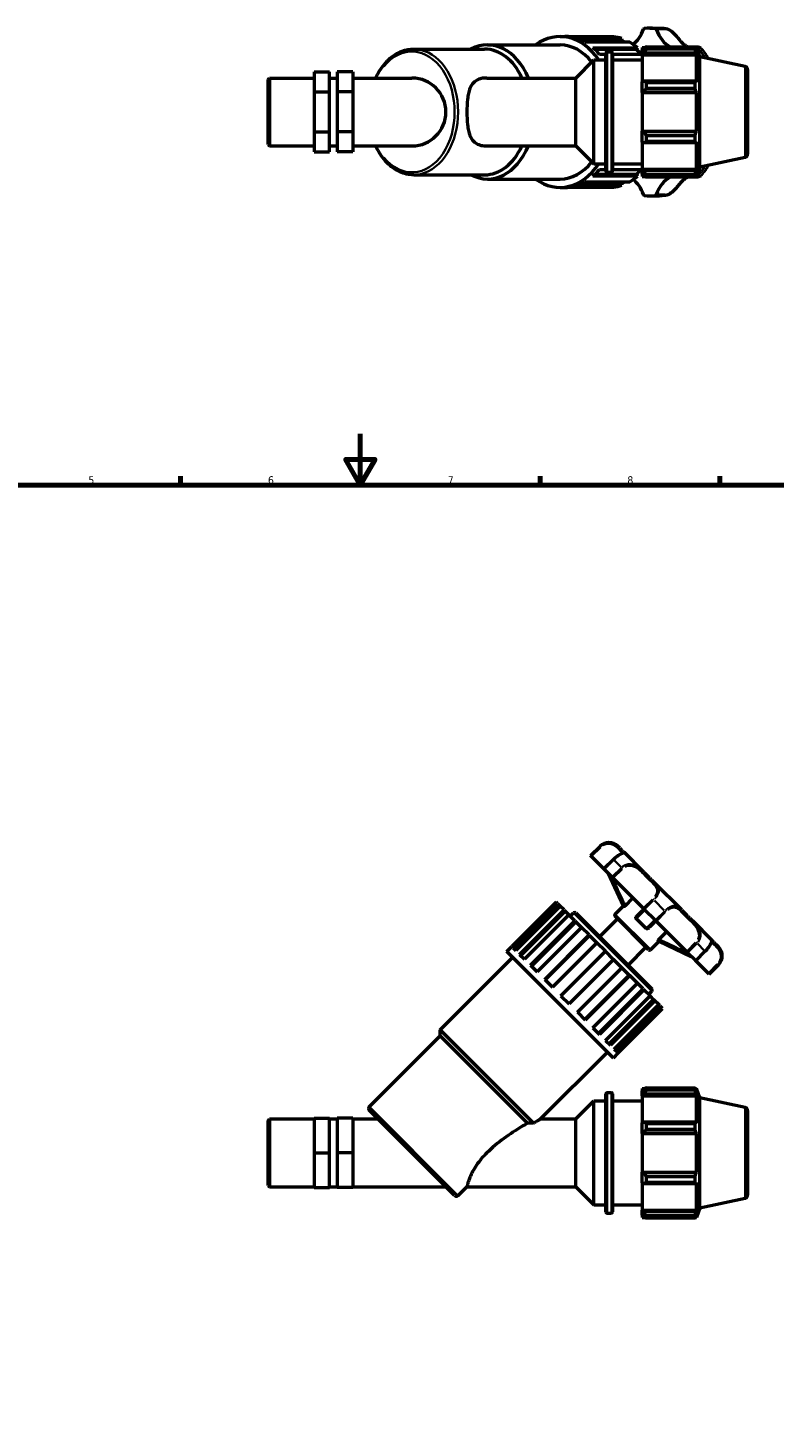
# Model space of a CAD drawing. Header units: millimetres. Extents: x 0 to 1028, y -392 to 805.
# Tile 5 of 9: x 291 to 582, y 207 to 752. Entities that reach past the tile are written whole.
import ezdxf

# ---------------------------------------------------------------- set-up
doc = ezdxf.new("R2010")
doc.units = ezdxf.units.MM
for name, color, linetype, lineweight in [('Border (ANSI)', 7, 'Continuous', 70), ('Visible (ANSI)', 7, 'Continuous', 50), ('Visible Narrow (ANSI)', 7, 'Continuous', 35)]:
    doc.layers.add(name, color=color, linetype=linetype, lineweight=lineweight)
doc.styles.add('Note Text (ANSI)', font='tahoma.ttf')

# ---------------------------------------------------------------- blocks, each defined once
blk = doc.blocks.new('Borders Default Border')
at = {"layer": 'Border (ANSI)'}
for p, q in [((350.42, 574), (350.42, 577.45)), ((490.58, 574), (490.58, 577.45)), ((560.67, 574), (560.67, 577.45))]:
    blk.add_line(p, q, dxfattribs=at)
at = {"layer": 'Border (ANSI)', "flags": 128}
for points in [[(420.5, 594), (420.5, 574), (414.73, 584), (426.27, 584), (420.5, 574)], [(20, 20), (20, 574), (821, 574), (821, 20), (20, 20)]]:
    blk.add_lwpolyline(points, dxfattribs=at)
at = {"layer": 'Border (ANSI)', "char_height": 3.05, "attachment_point": 7, "style": 'Note Text (ANSI)'}
for s, insert in [('6', (384.49, 574.34)), ('7', (454.6, 574.4)), ('8', (524.63, 574.33)), ('5', (314.48, 574.34))]:
    blk.add_mtext(s, dxfattribs=dict(at, insert=insert))

msp = doc.modelspace()

# ---------------------------------------------------------------- linework, layer by layer
at = {"layer": 'Visible (ANSI)'}
for p, q in [((498.384, 748.826), (500.309, 748.826)), ((519.233, 748.739), (501.907, 748.739)), ((505.195, 748.002), (522.521, 748.002)), ((522.521, 748.002), (522.328, 747.161)), ((533.399, 752.093), (537.095, 752.093)), ((441.316, 743.925), (468.93, 743.925)), ((470.085, 745.559), (498.384, 745.559)), ((522.328, 747.161), (507.206, 747.161)), ((525.561, 746.605), (508.235, 746.605)), ((511.201, 744.468), (528.527, 744.468)), ((528.159, 743.752), (511.984, 743.752)), ((516.206, 696.433), (516.206, 742.413)), ((516.706, 742.913), (518.378, 742.913)), ((518.878, 742.413), (518.878, 696.433)), ((528.527, 744.468), (528.159, 743.752)), ((530.391, 744.533), (530.391, 743.628)), ((530.391, 744.533), (531.541, 744.533)), ((530.931, 744.143), (530.391, 743.628)), ((530.391, 741.935), (530.391, 743.628)), ((530.391, 741.935), (530.931, 742.414)), ((530.931, 742.414), (551.387, 742.414)), ((532.011, 744.828), (532.011, 743.851)), ((532.011, 744.828), (551.036, 744.828)), ((551.036, 743.851), (532.011, 743.851)), ((551.036, 743.851), (551.036, 744.828)), ((551.558, 744.721), (551.092, 744.721)), ((551.189, 744.533), (551.65, 744.533)), ((551.65, 743.37), (551.387, 744.143)), ((551.387, 742.414), (551.65, 741.695)), ((552.831, 740.897), (551.65, 744.533)), ((551.65, 743.37), (551.65, 744.533)), ((504.502, 732.643), (511.531, 739.673)), ((511.531, 699.173), (511.531, 739.673)), ((511.531, 739.673), (516.206, 739.673)), ((516.206, 741.811), (513.787, 741.811)), ((530.391, 741.811), (518.878, 741.811)), ((518.878, 739.673), (530.391, 739.673)), ((530.391, 741.695), (530.391, 741.935)), ((530.391, 741.695), (530.391, 731.142)), ((530.391, 741.695), (551.65, 741.695)), ((551.65, 731.017), (551.65, 741.695)), ((552.831, 697.948), (552.831, 740.897)), ((570.541, 737.133), (552.831, 740.897)), ((384.531, 732.114), (385.06, 732.643)), ((384.531, 706.731), (384.531, 732.114)), ((385.06, 732.643), (385.06, 706.202)), ((385.06, 732.643), (402.531, 732.643)), ((402.531, 735.011), (408.531, 735.011)), ((402.531, 735.011), (402.531, 727.255)), ((408.531, 727.255), (408.531, 735.011)), ((408.531, 732.643), (411.531, 732.643)), ((417.531, 735.011), (411.531, 735.011)), ((411.531, 735.011), (411.531, 727.255)), ((417.531, 735.011), (417.531, 727.255)), ((417.531, 732.643), (440.631, 732.643)), ((469.806, 732.643), (504.502, 732.643)), ((504.502, 706.202), (504.502, 732.643)), ((530.931, 731.391), (530.391, 731.142)), ((551.387, 731.391), (530.931, 731.391)), ((551.65, 731.017), (551.387, 731.391)), ((571.531, 735.91), (571.531, 702.935)), ((402.531, 727.255), (408.531, 727.255)), ((402.531, 727.255), (402.531, 711.667)), ((408.531, 711.667), (408.531, 727.255)), ((417.531, 727.255), (411.531, 727.255)), ((411.531, 727.255), (411.531, 711.667)), ((417.531, 727.255), (417.531, 711.667)), ((530.391, 727.054), (530.391, 731.142)), ((530.391, 727.054), (530.931, 727.217)), ((530.391, 726.973), (530.391, 727.054)), ((530.391, 726.973), (530.391, 711.872)), ((530.391, 726.973), (551.65, 726.973)), ((530.931, 727.217), (551.387, 727.217)), ((532.011, 730.922), (532.011, 728.565)), ((532.011, 730.922), (551.036, 730.922)), ((551.036, 728.565), (532.011, 728.565)), ((551.036, 728.565), (551.036, 730.922)), ((551.387, 727.217), (551.65, 726.973)), ((551.65, 711.872), (551.65, 726.973)), ((402.531, 711.667), (408.531, 711.667)), ((402.531, 711.667), (402.531, 703.834)), ((408.531, 703.834), (408.531, 711.667)), ((417.531, 711.667), (411.531, 711.667)), ((411.531, 711.667), (411.531, 703.834)), ((417.531, 711.667), (417.531, 703.834)), ((530.391, 711.791), (530.391, 711.872)), ((530.391, 711.872), (551.65, 711.872)), ((530.391, 707.703), (530.391, 711.791)), ((530.931, 711.628), (530.391, 711.791)), ((551.387, 711.628), (530.931, 711.628)), ((532.011, 710.28), (532.011, 707.923)), ((532.011, 710.28), (551.036, 710.28)), ((551.036, 707.923), (551.036, 710.28)), ((551.65, 711.872), (551.387, 711.628)), ((384.531, 706.731), (385.06, 706.202)), ((385.06, 706.202), (402.531, 706.202)), ((408.531, 706.202), (411.531, 706.202)), ((417.531, 706.202), (440.631, 706.202)), ((469.806, 706.202), (504.502, 706.202)), ((504.502, 706.202), (511.531, 699.173)), ((530.391, 707.703), (530.931, 707.454)), ((530.391, 707.703), (530.391, 697.15)), ((530.931, 707.454), (551.387, 707.454)), ((551.036, 707.923), (532.011, 707.923)), ((551.387, 707.454), (551.65, 707.828)), ((551.65, 697.15), (551.65, 707.828)), ((402.531, 703.834), (408.531, 703.834)), ((417.531, 703.834), (411.531, 703.834)), ((511.531, 699.173), (516.206, 699.173)), ((518.878, 699.173), (530.391, 699.173)), ((570.541, 701.712), (552.831, 697.948)), ((441.316, 694.92), (468.93, 694.92)), ((470.085, 693.287), (498.384, 693.287)), ((528.527, 694.377), (511.201, 694.377)), ((528.159, 695.093), (511.984, 695.093)), ((513.787, 697.034), (516.206, 697.034)), ((516.706, 695.933), (518.378, 695.933)), ((518.878, 697.034), (530.391, 697.034)), ((528.159, 695.093), (528.527, 694.377)), ((530.391, 696.91), (530.391, 697.15)), ((530.391, 697.15), (551.65, 697.15)), ((530.391, 695.217), (530.391, 696.91)), ((530.931, 696.431), (530.391, 696.91)), ((530.391, 695.217), (530.931, 694.702)), ((530.391, 695.217), (530.391, 694.313)), ((530.391, 694.313), (531.541, 694.313)), ((551.387, 696.431), (530.931, 696.431)), ((532.011, 694.994), (532.011, 694.018)), ((532.011, 694.994), (551.036, 694.994)), ((551.036, 694.018), (532.011, 694.018)), ((551.036, 694.018), (551.036, 694.994)), ((551.092, 694.124), (551.558, 694.124)), ((551.189, 694.313), (551.65, 694.313)), ((551.65, 697.15), (551.387, 696.431)), ((551.387, 694.702), (551.65, 695.475)), ((552.831, 697.948), (551.65, 694.313)), ((551.65, 694.313), (551.65, 695.475)), ((498.384, 690.02), (500.309, 690.02)), ((501.907, 690.107), (519.233, 690.107)), ((522.521, 690.843), (505.195, 690.843)), ((522.328, 691.684), (507.206, 691.684)), ((508.235, 692.24), (525.561, 692.24)), ((522.328, 691.684), (522.521, 690.843)), ((533.399, 686.753), (537.095, 686.753)), ((510.297, 429.588), (513.994, 433.284)), ((521.638, 432.57), (520.924, 433.284)), ((510.398, 429.487), (510.297, 429.588)), ((510.63, 429.256), (510.398, 429.487)), ((515.51, 424.375), (510.63, 429.256)), ((519.206, 428.072), (515.51, 424.375)), ((530.891, 423.317), (523.469, 430.739)), ((515.608, 424.277), (515.51, 424.375)), ((518.662, 421.223), (515.608, 424.277)), ((523.105, 410.054), (517.228, 422.658)), ((519.066, 420.819), (518.662, 421.223)), ((530.898, 408.987), (519.066, 420.819)), ((545.808, 408.4), (535.312, 418.896)), ((496.906, 411.453), (479.58, 394.127)), ((480.1, 393.606), (497.426, 410.932)), ((498.021, 410.337), (480.695, 393.011)), ((498.414, 409.945), (481.088, 392.619)), ((497.426, 410.932), (496.906, 411.453)), ((497.426, 410.932), (498.021, 410.337)), ((498.414, 409.945), (498.021, 410.337)), ((499.925, 408.433), (498.414, 409.945)), ((519.837, 406.785), (523.105, 410.054)), ((523.377, 409.782), (523.105, 410.054)), ((523.909, 410.065), (526.695, 412.851)), ((482.599, 391.107), (499.925, 408.433)), ((500.431, 407.927), (483.106, 390.601)), ((501.804, 406.555), (484.478, 389.229)), ((486.832, 386.875), (504.158, 404.201)), ((504.526, 403.833), (487.2, 386.507)), ((499.925, 408.433), (500.431, 407.927)), ((501.804, 406.555), (500.431, 407.927)), ((504.158, 404.201), (501.804, 406.555)), ((502.388, 405.97), (503.672, 407.254)), ((504.158, 404.201), (504.526, 403.833)), ((506.743, 401.615), (504.526, 403.833)), ((504.527, 407.254), (534.165, 377.616)), ((513.802, 397.979), (520.795, 404.972)), ((532.842, 392.925), (519.837, 405.93)), ((531.958, 401.201), (528.112, 405.046)), ((531.239, 408.646), (530.898, 408.987)), ((535.558, 404.327), (531.239, 408.646)), ((535.899, 403.987), (535.558, 404.327)), ((547.731, 392.155), (535.899, 403.987)), ((557.651, 396.558), (550.229, 403.98)), ((506.743, 401.615), (489.418, 384.289)), ((492.384, 381.323), (509.71, 398.649)), ((509.903, 398.456), (492.577, 381.13)), ((509.71, 398.649), (506.743, 401.615)), ((509.71, 398.649), (509.903, 398.456)), ((512.749, 395.609), (509.903, 398.456)), ((536.977, 396.997), (539.763, 399.783)), ((477.593, 392.263), (479.518, 394.189)), ((479.518, 394.189), (479.58, 394.127)), ((480.1, 393.606), (481.088, 392.619)), ((512.749, 395.609), (495.423, 378.283)), ((516.037, 392.321), (512.749, 395.609)), ((524.891, 386.89), (531.883, 393.883)), ((533.697, 392.925), (536.966, 396.193)), ((536.966, 396.193), (536.694, 396.465)), ((536.966, 396.193), (549.569, 390.316)), ((560.196, 394.012), (559.482, 394.726)), ((451.604, 361.654), (479.903, 389.953)), ((519.175, 350.681), (477.593, 392.263)), ((482.599, 391.107), (484.478, 389.229)), ((498.711, 374.996), (516.037, 392.321)), ((519.233, 389.125), (501.907, 371.799)), ((519.233, 389.125), (516.037, 392.321)), ((522.521, 385.837), (519.233, 389.125)), ((548.135, 391.75), (547.731, 392.155)), ((551.189, 388.696), (548.135, 391.75)), ((551.287, 388.598), (551.189, 388.696)), ((551.287, 388.598), (554.983, 392.294)), ((556.167, 383.718), (551.287, 388.598)), ((486.832, 386.875), (489.418, 384.289)), ((505.195, 368.512), (522.521, 385.837)), ((525.367, 382.991), (508.042, 365.665)), ((525.561, 382.798), (508.235, 365.472)), ((525.367, 382.991), (522.521, 385.837)), ((525.367, 382.991), (525.561, 382.798)), ((528.527, 379.832), (525.561, 382.798)), ((556.399, 383.487), (556.167, 383.718)), ((556.5, 383.386), (556.399, 383.487)), ((556.5, 383.386), (560.196, 387.082)), ((492.384, 381.323), (495.423, 378.283)), ((511.201, 362.506), (528.527, 379.832)), ((530.745, 377.614), (513.419, 360.288)), ((531.113, 377.246), (513.787, 359.92)), ((530.745, 377.614), (528.527, 379.832)), ((530.745, 377.614), (531.113, 377.246)), ((533.466, 374.892), (531.113, 377.246)), ((532.882, 375.477), (534.165, 376.76)), ((498.711, 374.996), (501.907, 371.799)), ((516.141, 357.566), (533.466, 374.892)), ((534.839, 373.52), (517.513, 356.194)), ((535.345, 373.014), (518.019, 355.688)), ((519.53, 354.176), (536.856, 371.502)), ((537.249, 371.11), (519.923, 353.784)), ((534.839, 373.52), (533.466, 374.892)), ((534.839, 373.52), (535.345, 373.014)), ((536.856, 371.502), (535.345, 373.014)), ((537.249, 371.11), (536.856, 371.502)), ((537.249, 371.11), (537.844, 370.515)), ((505.195, 368.512), (508.235, 365.472)), ((537.844, 370.515), (520.518, 353.189)), ((521.039, 352.668), (538.365, 369.994)), ((538.365, 369.994), (537.844, 370.515)), ((487.996, 325.263), (451.604, 361.654)), ((451.604, 359.344), (451.604, 361.654)), ((511.201, 362.506), (513.787, 359.92)), ((423.99, 331.73), (451.604, 359.344)), ((485.656, 325.292), (451.604, 359.344)), ((516.141, 357.566), (518.019, 355.688)), ((490.814, 326.94), (516.865, 352.991)), ((519.175, 350.681), (521.1, 352.606)), ((519.53, 354.176), (520.518, 353.189)), ((521.039, 352.668), (521.1, 352.606)), ((530.391, 338.829), (530.391, 337.925)), ((530.391, 338.829), (531.541, 338.829)), ((530.931, 338.44), (530.391, 337.925)), ((532.011, 339.125), (532.011, 338.148)), ((532.011, 339.125), (551.036, 339.125)), ((551.036, 338.148), (551.036, 339.125)), ((551.189, 338.829), (551.65, 338.829)), ((551.65, 337.667), (551.387, 338.44)), ((552.831, 335.194), (551.65, 338.829)), ((551.65, 337.667), (551.65, 338.829)), ((504.502, 326.94), (511.531, 333.969)), ((511.531, 293.469), (511.531, 333.969)), ((511.531, 333.969), (516.206, 333.969)), ((516.206, 290.729), (516.206, 336.709)), ((516.706, 337.209), (518.378, 337.209)), ((518.878, 336.709), (518.878, 290.729)), ((518.878, 333.969), (530.391, 333.969)), ((530.391, 336.232), (530.391, 337.925)), ((530.391, 336.232), (530.931, 336.711)), ((530.391, 335.992), (530.391, 336.232)), ((530.391, 335.992), (530.391, 325.439)), ((530.391, 335.992), (551.65, 335.992)), ((530.931, 336.711), (551.387, 336.711)), ((551.036, 338.148), (532.011, 338.148)), ((551.387, 336.711), (551.65, 335.992)), ((551.65, 325.314), (551.65, 335.992)), ((552.831, 292.245), (552.831, 335.194)), ((570.541, 331.43), (552.831, 335.194)), ((457.273, 297.078), (423.99, 330.361)), ((571.531, 330.207), (571.531, 297.232)), ((384.531, 326.411), (385.06, 326.94)), ((384.531, 301.028), (384.531, 326.411)), ((385.06, 326.94), (385.06, 300.499)), ((385.06, 326.94), (402.531, 326.94)), ((402.531, 327.242), (408.531, 327.242)), ((402.531, 327.242), (402.531, 313.764)), ((408.531, 313.764), (408.531, 327.242)), ((408.531, 326.94), (411.531, 326.94)), ((417.531, 327.242), (411.531, 327.242)), ((411.531, 327.242), (411.531, 313.764)), ((417.531, 327.242), (417.531, 313.764)), ((417.531, 326.94), (427.411, 326.94)), ((490.814, 326.94), (504.502, 326.94)), ((504.502, 300.499), (504.502, 326.94)), ((530.931, 325.688), (530.391, 325.439)), ((530.391, 321.351), (530.391, 325.439)), ((551.387, 325.688), (530.931, 325.688)), ((532.011, 325.219), (532.011, 322.862)), ((532.011, 325.219), (551.036, 325.219)), ((551.036, 322.862), (532.011, 322.862)), ((551.036, 322.862), (551.036, 325.219)), ((551.65, 325.314), (551.387, 325.688)), ((530.391, 321.351), (530.931, 321.514)), ((530.391, 321.27), (530.391, 321.351)), ((530.391, 321.27), (530.391, 306.169)), ((530.391, 321.27), (551.65, 321.27)), ((530.931, 321.514), (551.387, 321.514)), ((551.387, 321.514), (551.65, 321.27)), ((551.65, 306.169), (551.65, 321.27)), ((402.531, 313.764), (408.531, 313.764)), ((402.531, 313.764), (402.531, 300.242)), ((408.531, 300.242), (408.531, 313.764)), ((417.531, 313.764), (411.531, 313.764)), ((411.531, 313.764), (411.531, 300.242)), ((417.531, 313.764), (417.531, 300.242)), ((530.391, 306.088), (530.391, 306.169)), ((530.391, 306.169), (551.65, 306.169)), ((530.931, 305.925), (530.391, 306.088)), ((530.391, 302), (530.391, 306.088)), ((551.387, 305.925), (530.931, 305.925)), ((551.65, 306.169), (551.387, 305.925)), ((384.531, 301.028), (385.06, 300.499)), ((385.06, 300.499), (402.531, 300.499)), ((402.531, 300.242), (408.531, 300.242)), ((402.531, 300.242), (402.531, 300.197)), ((402.531, 300.197), (408.531, 300.197)), ((408.531, 300.499), (411.531, 300.499)), ((408.531, 300.197), (408.531, 300.242)), ((417.531, 300.242), (411.531, 300.242)), ((411.531, 300.242), (411.531, 300.197)), ((417.531, 300.197), (411.531, 300.197)), ((417.531, 300.499), (453.852, 300.499)), ((417.531, 300.242), (417.531, 300.197)), ((458.642, 297.078), (462.062, 300.499)), ((462.062, 300.499), (504.502, 300.499)), ((504.502, 300.499), (511.531, 293.469)), ((530.391, 302), (530.931, 301.751)), ((530.391, 302), (530.391, 291.447)), ((530.931, 301.751), (551.387, 301.751)), ((532.011, 304.577), (532.011, 302.22)), ((532.011, 304.577), (551.036, 304.577)), ((551.036, 302.22), (532.011, 302.22)), ((551.036, 302.22), (551.036, 304.577)), ((551.387, 301.751), (551.65, 302.125)), ((551.65, 291.447), (551.65, 302.125)), ((570.541, 296.009), (552.831, 292.245)), ((511.531, 293.469), (516.206, 293.469)), ((516.706, 290.229), (518.378, 290.229)), ((518.878, 293.469), (530.391, 293.469)), ((530.391, 291.207), (530.391, 291.447)), ((530.391, 291.447), (551.65, 291.447)), ((530.391, 289.514), (530.391, 291.207)), ((530.931, 290.728), (530.391, 291.207)), ((530.391, 289.514), (530.931, 288.999)), ((530.391, 289.514), (530.391, 288.609)), ((551.387, 290.728), (530.931, 290.728)), ((532.011, 289.291), (532.011, 288.314)), ((532.011, 289.291), (551.036, 289.291)), ((551.036, 288.314), (551.036, 289.291)), ((551.65, 291.447), (551.387, 290.728)), ((551.387, 288.999), (551.65, 289.772)), ((552.831, 292.245), (551.65, 288.609)), ((551.65, 288.609), (551.65, 289.772)), ((530.391, 288.609), (531.541, 288.609)), ((551.036, 288.314), (532.011, 288.314)), ((551.189, 288.609), (551.65, 288.609))]:
    msp.add_line(p, q, dxfattribs=at)
for centre, radius, start, end in [((516.706, 742.413), 0.5, 90, 180), ((518.378, 742.413), 0.5, 0, 90), ((570.281, 735.91), 1.25, 0, 78), ((440.631, 719.423), 13.22, 270, 90), ((570.281, 702.935), 1.25, 282, 0), ((516.706, 696.433), 0.5, 180, 270), ((518.378, 696.433), 0.5, 270, 0), ((517.459, 429.819), 4.9, 45, 135), ((504.1, 406.826), 0.605, 45, 135), ((520.264, 406.358), 0.605, 135, 225), ((533.269, 393.353), 0.605, 225, 315), ((556.731, 390.547), 4.9, 315, 45), ((533.738, 377.188), 0.605, 315, 45), ((516.706, 336.709), 0.5, 90, 180), ((518.378, 336.709), 0.5, 0, 90), ((424.674, 331.045), 0.968, 135, 225), ((570.281, 330.207), 1.25, 0, 78), ((457.957, 297.763), 0.968, 225, 315), ((570.281, 297.232), 1.25, 282, 0), ((516.706, 290.729), 0.5, 180, 270), ((518.378, 290.729), 0.5, 270, 0)]:
    msp.add_arc(centre, radius, start, end, dxfattribs=at)
for centre, major_axis, start_param, end_param in [((470.085, 719.423), (0, 26.136), 5.2427385, 6.6386065), ((498.384, 719.423), (0, 29.403), 5.4720907, 6.7590676), ((500.309, 719.423), (0, 29.403), 6.2062465, 6.2831853), ((500.309, 719.423), (0, 29.403), 5.8920873, 6.0459648), ((517.635, 719.423), (0, 29.403), 6.0459648, 6.2062465), ((522.104, 757.985), (0, -13.97), 0.50485, 1.0979614), ((531.279, 751.347), (0, 0.605), 0.0936093, 1.0979614), ((533.399, 719.423), (0, 32.67), 6.189576, 6.3767946), ((535.518, 751.347), (0, 0.605), 5.1852239, 6.189576), ((544.693, 757.985), (0, -13.97), 5.1852239, 5.9403905), ((468.93, 719.423), (0, 24.503), 5.2823001, 6.2831853), ((498.384, 719.423), (0, 26.136), 5.5516295, 6.2831853), ((500.309, 719.423), (0, 29.403), 5.577928, 5.7318056), ((517.635, 719.423), (0, 28.521), 5.9756533, 6.0483493), ((517.635, 719.423), (0, 29.403), 5.7318056, 5.8920873), ((517.635, 719.423), (0, -28.521), 2.4734838, 2.5925974), ((533.399, 719.423), (0, 22.869), 0.1870603, 0.2039529), ((470.085, 719.423), (0, -26.136), 5.9277641, 7.3236321), ((468.93, 719.423), (0, -24.503), 0, 1.0008852), ((498.384, 719.423), (0, -29.403), 5.8073031, 7.0942799), ((498.384, 719.423), (0, -26.136), 0, 0.7315558), ((500.309, 719.423), (0, 29.403), 3.6929724, 3.84685), ((517.635, 719.423), (0, -29.403), 0.3910981, 0.5513797), ((522.104, 680.86), (0, -13.97), 2.0436312, 2.6367426), ((517.635, 719.423), (0, -28.521), 0.5489953, 0.6681089), ((533.399, 719.423), (0, -22.869), 6.0792324, 6.096125), ((544.693, 680.86), (0, 13.97), 0.3427948, 1.0979614), ((500.309, 719.423), (0, -29.403), 0, 0.0769388), ((500.309, 719.423), (0, -29.403), 0.2372205, 0.3910981), ((517.635, 719.423), (0, -29.403), 0.0769388, 0.2372205), ((517.635, 719.423), (0, -28.521), 0.234836, 0.307532), ((531.279, 687.498), (0, -0.605), 5.1852239, 6.189576), ((533.399, 719.423), (0, -32.67), 6.189576, 6.3767946), ((535.518, 687.498), (0, -0.605), 0.0936093, 1.0979614)]:
    msp.add_ellipse(centre, major_axis=major_axis, ratio=0.7071068, start_param=start_param, end_param=end_param, dxfattribs=at)
for points, knots in [([(537.095, 752.093), (537.261, 752.093), (537.428, 752.09), (537.76, 752.082), (537.927, 752.075), (538.259, 752.057), (538.425, 752.046), (538.757, 752.02), (538.923, 752.004), (539.254, 751.969), (539.42, 751.949), (539.585, 751.927)], [6.283185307, 6.283185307, 6.283185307, 6.283185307, 6.301981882, 6.301981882, 6.320778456, 6.320778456, 6.33957503, 6.33957503, 6.358371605, 6.358371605, 6.377168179, 6.377168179, 6.377168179, 6.377168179]), ([(539.585, 751.927), (539.948, 751.879), (540.311, 751.762), (541.054, 751.413), (541.432, 751.17), (542.18, 750.59), (542.547, 750.249), (543.09, 749.694), (543.282, 749.487), (543.678, 749.045), (543.88, 748.811), (544.307, 748.31), (544.529, 748.045), (545.016, 747.474), (545.278, 747.174), (545.864, 746.542), (546.188, 746.222), (546.852, 745.648), (547.193, 745.393), (547.743, 745.046), (547.944, 744.932), (548.149, 744.828)], [0.0402134, 0.0402134, 0.0402134, 0.0402134, 0.1578633, 0.1578633, 0.2879993, 0.2879993, 0.4293884, 0.4293884, 0.5117766, 0.5117766, 0.6057559, 0.6057559, 0.7179324, 0.7179324, 0.8586742, 0.8586742, 1.0369981, 1.0369981, 1.2153219, 1.2153219, 1.3141269, 1.3141269, 1.3141269, 1.3141269]), ([(426.479, 732.643), (426.774, 733.286), (427.091, 733.911), (428.591, 736.586), (429.998, 738.402), (433.162, 741.312), (434.916, 742.413), (438.242, 743.644), (439.778, 743.925), (441.316, 743.925)], [5.2882861, 5.2882861, 5.2882861, 5.2882861, 5.38256524, 5.38256524, 5.70665877, 5.70665877, 6.0271236, 6.0271236, 6.28318531, 6.28318531, 6.28318531, 6.28318531]), ([(553.087, 744.292), (553.007, 744.382), (552.924, 744.44), (552.753, 744.537), (552.664, 744.572), (552.479, 744.629), (552.382, 744.651), (552.178, 744.686), (552.07, 744.699), (551.841, 744.716), (551.72, 744.72), (551.582, 744.721), (551.57, 744.721), (551.558, 744.721)], [2.25483734, 2.25483734, 2.25483734, 2.25483734, 2.29956548, 2.29956548, 2.34879137, 2.34879137, 2.39801726, 2.39801726, 2.44724314, 2.44724314, 2.49646903, 2.49646903, 2.50096677, 2.50096677, 2.50096677, 2.50096677]), ([(553.087, 744.292), (553.361, 743.979), (553.63, 743.659), (554.155, 743.005), (554.412, 742.671), (554.912, 741.99), (555.156, 741.643), (555.631, 740.936), (555.862, 740.576), (556.088, 740.209), (556.089, 740.207), (556.091, 740.205)], [0.67762104, 0.67762104, 0.67762104, 0.67762104, 0.72198073, 0.72198073, 0.76634042, 0.76634042, 0.81070012, 0.81070012, 0.85505981, 0.85505981, 0.85531838, 0.85531838, 0.85531838, 0.85531838]), ([(469.806, 732.643), (469.086, 732.643), (468.361, 732.584), (466.992, 732.295), (466.348, 732.065), (465.202, 731.404), (464.698, 730.971), (463.85, 729.905), (463.505, 729.272), (463.01, 727.995), (462.823, 727.352), (462.519, 725.946), (462.401, 725.184), (462.132, 722.793), (462.062, 721.054), (462.062, 717.791), (462.132, 716.052), (462.401, 713.662), (462.519, 712.899), (462.823, 711.493), (463.01, 710.85), (463.505, 709.574), (463.85, 708.94), (464.698, 707.874), (465.202, 707.441), (466.348, 706.78), (466.992, 706.55), (468.361, 706.262), (469.086, 706.202), (469.806, 706.202)], [-4.4035332, -4.4035332, -4.4035332, -4.4035332, -4.0978199, -4.0978199, -3.7921066, -3.7921066, -3.4863932, -3.4863932, -3.1806799, -3.1806799, -2.9359516, -2.9359516, -2.6912233, -2.6912233, -2.2017666, -2.2017666, -1.71231, -1.71231, -1.4675816, -1.4675816, -1.2228533, -1.2228533, -0.91714, -0.91714, -0.6114267, -0.6114267, -0.3057133, -0.3057133, 0, 0, 0, 0]), ([(441.316, 694.92), (439.466, 694.92), (437.618, 695.328), (434.095, 696.913), (432.424, 698.102), (429.41, 701.157), (428.074, 703.037), (426.811, 705.499), (426.642, 705.847), (426.479, 706.202)], [3.14159265, 3.14159265, 3.14159265, 3.14159265, 3.44967127, 3.44967127, 3.7632311, 3.7632311, 4.08452062, 4.08452062, 4.13649186, 4.13649186, 4.13649186, 4.13649186]), ([(556.091, 698.641), (556.089, 698.638), (556.088, 698.636), (555.862, 698.269), (555.631, 697.909), (555.156, 697.202), (554.912, 696.855), (554.412, 696.174), (554.155, 695.84), (553.63, 695.186), (553.361, 694.866), (553.087, 694.554)], [2.28627427, 2.28627427, 2.28627427, 2.28627427, 2.28653284, 2.28653284, 2.33089254, 2.33089254, 2.37525223, 2.37525223, 2.41961192, 2.41961192, 2.46397162, 2.46397162, 2.46397162, 2.46397162]), ([(548.149, 694.018), (547.844, 693.862), (547.549, 693.686), (546.915, 693.247), (546.581, 692.975), (545.924, 692.365), (545.6, 692.027), (544.956, 691.306), (544.637, 690.926), (544.054, 690.238), (543.8, 689.939), (543.319, 689.398), (543.097, 689.157), (542.664, 688.717), (542.457, 688.518), (542.046, 688.155), (541.845, 687.99), (541.442, 687.694), (541.242, 687.561), (540.842, 687.331), (540.642, 687.232), (540.158, 687.037), (539.871, 686.956), (539.585, 686.918)], [1.1868165, 1.1868165, 1.1868165, 1.1868165, 1.333849, 1.333849, 1.5121743, 1.5121743, 1.6904996, 1.6904996, 1.8588964, 1.8588964, 1.9795677, 1.9795677, 2.075153, 2.075153, 2.1571253, 2.1571253, 2.2313852, 2.2313852, 2.3011221, 2.3011221, 2.3678779, 2.3678779, 2.460752, 2.460752, 2.460752, 2.460752]), ([(551.558, 694.124), (551.686, 694.124), (551.808, 694.128), (552.04, 694.144), (552.149, 694.155), (552.355, 694.188), (552.453, 694.209), (552.639, 694.264), (552.729, 694.298), (552.908, 694.393), (553, 694.454), (553.087, 694.554)], [0, 0, 0, 0, 0.04922379, 0.04922379, 0.09844758, 0.09844758, 0.14767137, 0.14767137, 0.19689515, 0.19689515, 0.24611894, 0.24611894, 0.24611894, 0.24611894]), ([(539.585, 686.918), (539.42, 686.896), (539.254, 686.876), (538.923, 686.841), (538.757, 686.825), (538.425, 686.799), (538.259, 686.788), (537.927, 686.77), (537.76, 686.764), (537.428, 686.755), (537.261, 686.753), (537.095, 686.753)], [3.047609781, 3.047609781, 3.047609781, 3.047609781, 3.066406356, 3.066406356, 3.08520293, 3.08520293, 3.103999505, 3.103999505, 3.122796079, 3.122796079, 3.141592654, 3.141592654, 3.141592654, 3.141592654]), ([(521.638, 432.57), (521.836, 432.372), (522.012, 432.183), (522.33, 431.841), (522.472, 431.686), (522.729, 431.417), (522.844, 431.302), (523.051, 431.107), (523.143, 431.026), (523.31, 430.883), (523.383, 430.825), (523.469, 430.739)], [0.90900361, 0.90900361, 0.90900361, 0.90900361, 1.04560204, 1.04560204, 1.18220046, 1.18220046, 1.31879888, 1.31879888, 1.4553973, 1.4553973, 1.59199572, 1.59199572, 1.59199572, 1.59199572]), ([(522.67, 430.536), (522.67, 430.536), (522.666, 430.532), (522.633, 430.51), (522.562, 430.469), (522.323, 430.341), (522.129, 430.24), (521.645, 429.968), (521.355, 429.795), (520.735, 429.377), (520.409, 429.137), (519.785, 428.623), (519.488, 428.354), (519.206, 428.072)], [1.85890974, 1.85890974, 1.85890974, 1.85890974, 1.88629751, 1.88629751, 1.98866479, 1.98866479, 2.12416687, 2.12416687, 2.25966895, 2.25966895, 2.38698876, 2.38698876, 2.50097837, 2.50097837, 2.50097837, 2.50097837]), ([(530.891, 423.317), (531.215, 422.993), (531.527, 422.669), (532.138, 422.033), (532.438, 421.72), (533.033, 421.113), (533.327, 420.819), (533.91, 420.249), (534.199, 419.972), (534.766, 419.43), (535.044, 419.164), (535.312, 418.896)], [0.90899285, 0.90899285, 0.90899285, 0.90899285, 1.04558773, 1.04558773, 1.1821826, 1.1821826, 1.31877747, 1.31877747, 1.45537234, 1.45537234, 1.59196722, 1.59196722, 1.59196722, 1.59196722]), ([(523.909, 410.065), (523.853, 410.009), (523.793, 409.957), (523.68, 409.87), (523.627, 409.836), (523.531, 409.787), (523.49, 409.772), (523.419, 409.761), (523.393, 409.766), (523.377, 409.782)], [0, 0, 0, 0, 0.023923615, 0.023923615, 0.046049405, 0.046049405, 0.06764022, 0.06764022, 0.091362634, 0.091362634, 0.091362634, 0.091362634]), ([(526.854, 413.031), (526.835, 413.007), (526.816, 412.983), (526.763, 412.922), (526.73, 412.886), (526.695, 412.851)], [0.084927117, 0.084927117, 0.084927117, 0.084927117, 0.094608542, 0.094608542, 0.10945755, 0.10945755, 0.10945755, 0.10945755]), ([(528.112, 405.046), (528.059, 405.1), (528.016, 405.164), (527.963, 405.301), (527.95, 405.371), (527.955, 405.514), (527.971, 405.583), (528.031, 405.72), (528.077, 405.785), (528.133, 405.841)], [0, 0, 0, 0, 0.023698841, 0.023698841, 0.04595616, 0.04595616, 0.067615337, 0.067615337, 0.09131009, 0.09131009, 0.09131009, 0.09131009]), ([(531.088, 408.797), (530.867, 408.575), (530.645, 408.354), (529.987, 407.695), (529.551, 407.259), (529.117, 406.826), (528.927, 406.635), (528.737, 406.445), (528.409, 406.117), (528.27, 405.979), (528.133, 405.841)], [0.2703416, 0.2703416, 0.2703416, 0.2703416, 0.5472534, 0.5472534, 1.0945068, 1.0945068, 1.0945068, 1.335304, 1.335304, 1.5119211, 1.5119211, 1.5119211, 1.5119211]), ([(532.753, 401.221), (532.891, 401.359), (533.03, 401.498), (533.359, 401.827), (533.549, 402.018), (533.741, 402.209), (534.174, 402.642), (534.609, 403.077), (535.267, 403.735), (535.488, 403.956), (535.709, 404.177)], [0.0641798, 0.0641798, 0.0641798, 0.0641798, 0.2414443, 0.2414443, 0.4828885, 0.4828885, 0.4828885, 1.0294947, 1.0294947, 1.3057593, 1.3057593, 1.3057593, 1.3057593]), ([(545.808, 408.4), (546.076, 408.133), (546.341, 407.854), (546.884, 407.287), (547.16, 406.998), (547.731, 406.415), (548.025, 406.121), (548.632, 405.527), (548.944, 405.227), (549.581, 404.615), (549.905, 404.303), (550.229, 403.98)], [0.9089929, 0.9089929, 0.9089929, 0.9089929, 1.04558779, 1.04558779, 1.18218268, 1.18218268, 1.31877757, 1.31877757, 1.45537247, 1.45537247, 1.59196736, 1.59196736, 1.59196736, 1.59196736]), ([(532.753, 401.221), (532.697, 401.165), (532.631, 401.119), (532.492, 401.058), (532.421, 401.042), (532.279, 401.039), (532.21, 401.052), (532.075, 401.105), (532.012, 401.147), (531.958, 401.201)], [0, 0, 0, 0, 0.023923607, 0.023923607, 0.046049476, 0.046049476, 0.067640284, 0.067640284, 0.091362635, 0.091362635, 0.091362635, 0.091362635]), ([(536.694, 396.465), (536.678, 396.481), (536.673, 396.507), (536.684, 396.579), (536.7, 396.622), (536.75, 396.719), (536.784, 396.77), (536.869, 396.883), (536.921, 396.941), (536.977, 396.997)], [0, 0, 0, 0, 0.023698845, 0.023698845, 0.045956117, 0.045956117, 0.067615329, 0.067615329, 0.09131009, 0.09131009, 0.09131009, 0.09131009]), ([(554.983, 392.294), (555.284, 392.595), (555.569, 392.912), (556.082, 393.541), (556.31, 393.853), (556.704, 394.441), (556.868, 394.714), (557.138, 395.191), (557.241, 395.389), (557.354, 395.601), (557.385, 395.657), (557.431, 395.736), (557.449, 395.758), (557.449, 395.758)], [0, 0, 0, 0, 0.12133805, 0.12133805, 0.24379566, 0.24379566, 0.37127777, 0.37127777, 0.50677757, 0.50677757, 0.57452747, 0.57452747, 0.6420584, 0.6420584, 0.6420584, 0.6420584]), ([(557.651, 396.558), (557.736, 396.472), (557.795, 396.398), (557.938, 396.231), (558.018, 396.139), (558.214, 395.932), (558.329, 395.817), (558.598, 395.56), (558.752, 395.418), (559.095, 395.1), (559.283, 394.925), (559.482, 394.726)], [0.90900363, 0.90900363, 0.90900363, 0.90900363, 1.04560205, 1.04560205, 1.18220048, 1.18220048, 1.3187989, 1.3187989, 1.45539732, 1.45539732, 1.59199575, 1.59199575, 1.59199575, 1.59199575]), ([(485.656, 325.292), (484.904, 324.848), (484.071, 324.347), (481.221, 322.591), (478.847, 321.058), (474.131, 317.62), (471.795, 315.708), (469.086, 312.999), (468.361, 312.22), (466.992, 310.595), (466.348, 309.749), (465.202, 308.059), (464.698, 307.213), (463.85, 305.606), (463.505, 304.846), (463.01, 303.624), (462.823, 303.108), (462.519, 302.19), (462.401, 301.789), (462.132, 300.821), (462.062, 300.499), (462.062, 300.499)], [-6.4310271, -6.4310271, -6.4310271, -6.4310271, -6.0906757, -6.0906757, -5.2471044, -5.2471044, -4.4035332, -4.4035332, -4.0978199, -4.0978199, -3.7921066, -3.7921066, -3.4863932, -3.4863932, -3.1806799, -3.1806799, -2.9359516, -2.9359516, -2.6912233, -2.6912233, -2.2017666, -2.2017666, -2.2017666, -2.2017666]), ([(490.814, 326.94), (490.814, 326.94), (490.666, 326.854), (490.134, 326.542), (489.749, 326.316), (488.902, 325.811), (488.464, 325.548), (487.996, 325.263)], [2.73264771, 2.73264771, 2.73264771, 2.73264771, 2.99283147, 2.99283147, 3.25301524, 3.25301524, 3.46730605, 3.46730605, 3.46730605, 3.46730605])]:
    msp.add_open_spline(points, degree=3, knots=knots, dxfattribs=at)
for points, weights in [([(532.011, 744.828), (531.45, 744.478), (530.931, 744.143)], [1.01408984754, 1.01009617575, 1.00529691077]), ([(530.931, 742.414), (531.45, 743.118), (532.011, 743.851)], [1.00529691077, 1.01009617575, 1.01408984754]), ([(551.036, 744.828), (551.218, 744.478), (551.387, 744.143)], [1, 1.00261257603, 1.00441138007]), ([(551.387, 742.414), (551.218, 743.118), (551.036, 743.851)], [1.00441138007, 1.00261257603, 1]), ([(532.011, 730.922), (531.45, 731.161), (530.931, 731.391)], [1.01408984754, 1.01009617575, 1.00529691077]), ([(551.036, 730.922), (551.218, 731.161), (551.387, 731.391)], [1, 1.00261257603, 1.00441138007]), ([(530.931, 727.217), (531.45, 727.877), (532.011, 728.565)], [1.00529691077, 1.01009617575, 1.01408984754]), ([(551.387, 727.217), (551.218, 727.877), (551.036, 728.565)], [1.00441138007, 1.00261257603, 1]), ([(532.011, 710.28), (531.45, 710.968), (530.931, 711.628)], [1.01408984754, 1.01009617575, 1.00529691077]), ([(551.036, 710.28), (551.218, 710.968), (551.387, 711.628)], [1, 1.00261257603, 1.00441138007]), ([(530.931, 707.454), (531.45, 707.684), (532.011, 707.923)], [1.00529691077, 1.01009617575, 1.01408984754]), ([(551.387, 707.454), (551.218, 707.684), (551.036, 707.923)], [1.00441138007, 1.00261257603, 1]), ([(532.011, 694.994), (531.45, 695.727), (530.931, 696.431)], [1.01408984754, 1.01009617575, 1.00529691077]), ([(530.931, 694.702), (531.45, 694.367), (532.011, 694.018)], [1.00529691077, 1.01009617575, 1.01408984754]), ([(551.036, 694.994), (551.218, 695.727), (551.387, 696.431)], [1, 1.00261257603, 1.00441138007]), ([(551.387, 694.702), (551.218, 694.367), (551.036, 694.018)], [1.00441138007, 1.00261257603, 1]), ([(532.011, 339.125), (531.45, 338.775), (530.931, 338.44)], [1.01408984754, 1.01009617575, 1.00529691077]), ([(551.036, 339.125), (551.218, 338.775), (551.387, 338.44)], [1, 1.00261257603, 1.00441138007]), ([(530.931, 336.711), (531.45, 337.415), (532.011, 338.148)], [1.00529691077, 1.01009617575, 1.01408984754]), ([(551.387, 336.711), (551.218, 337.415), (551.036, 338.148)], [1.00441138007, 1.00261257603, 1]), ([(532.011, 325.219), (531.45, 325.458), (530.931, 325.688)], [1.01408984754, 1.01009617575, 1.00529691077]), ([(530.931, 321.514), (531.45, 322.174), (532.011, 322.862)], [1.00529691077, 1.01009617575, 1.01408984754]), ([(551.036, 325.219), (551.218, 325.458), (551.387, 325.688)], [1, 1.00261257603, 1.00441138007]), ([(551.387, 321.514), (551.218, 322.174), (551.036, 322.862)], [1.00441138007, 1.00261257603, 1]), ([(532.011, 304.577), (531.45, 305.265), (530.931, 305.925)], [1.01408984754, 1.01009617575, 1.00529691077]), ([(551.036, 304.577), (551.218, 305.265), (551.387, 305.925)], [1, 1.00261257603, 1.00441138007]), ([(530.931, 301.751), (531.45, 301.981), (532.011, 302.22)], [1.00529691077, 1.01009617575, 1.01408984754]), ([(551.387, 301.751), (551.218, 301.981), (551.036, 302.22)], [1.00441138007, 1.00261257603, 1]), ([(532.011, 289.291), (531.45, 290.024), (530.931, 290.728)], [1.01408984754, 1.01009617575, 1.00529691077]), ([(551.036, 289.291), (551.218, 290.024), (551.387, 290.728)], [1, 1.00261257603, 1.00441138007]), ([(530.931, 288.999), (531.45, 288.664), (532.011, 288.314)], [1.00529691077, 1.01009617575, 1.01408984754]), ([(551.387, 288.999), (551.218, 288.664), (551.036, 288.314)], [1.00441138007, 1.00261257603, 1])]:
    msp.add_rational_spline(points, weights, degree=2, dxfattribs=at)
for points in [[(539.763, 399.783), (539.821, 399.841), (539.882, 399.895), (539.943, 399.942)], [(487.996, 325.263), (487.216, 325.272), (486.436, 325.282), (485.656, 325.292)]]:
    msp.add_open_spline(points, degree=3, dxfattribs=at)
at = {"layer": 'Visible Narrow (ANSI)'}
for p, q in [((539.069, 751.95), (535.743, 751.95)), ((536.084, 751.623), (539.41, 751.623)), ((516.706, 742.623), (516.706, 696.222)), ((518.378, 696.222), (518.378, 742.623)), ((551.197, 744.582), (551.798, 744.582)), ((570.541, 701.93), (570.541, 736.915)), ((551.798, 694.263), (551.197, 694.263)), ((535.743, 686.896), (539.069, 686.896)), ((539.41, 687.222), (536.084, 687.222)), ((513.91, 432.998), (510.583, 429.672)), ((510.814, 429.441), (514.141, 432.767)), ((514.085, 433.193), (513.994, 433.284)), ((514.097, 433.18), (514.307, 432.971)), ((515.793, 424.462), (519.12, 427.789)), ((519.295, 427.983), (519.206, 428.071)), ((522.192, 425.085), (519.443, 427.835)), ((522.173, 424.735), (518.847, 421.408)), ((519.251, 421.004), (522.578, 424.33)), ((522.375, 424.903), (522.742, 424.536)), ((534.41, 412.498), (531.083, 409.172)), ((531.424, 408.831), (534.751, 412.157)), ((534.914, 412.364), (534.605, 412.673)), ((539.039, 408.239), (535.151, 412.127)), ((533.978, 376.948), (503.859, 407.066)), ((519.922, 406.7), (533.612, 393.01)), ((539.069, 407.839), (535.743, 404.512)), ((536.084, 404.171), (539.41, 407.498)), ((539.275, 408.002), (539.585, 407.693)), ((551.242, 395.666), (547.915, 392.339)), ((548.32, 391.935), (551.647, 395.262)), ((551.814, 395.463), (551.447, 395.83)), ((554.746, 392.531), (551.997, 395.28)), ((554.7, 392.208), (551.374, 388.881)), ((554.894, 392.383), (554.983, 392.295)), ((559.679, 387.229), (556.352, 383.903)), ((556.583, 383.672), (559.91, 386.998)), ((560.092, 387.185), (559.883, 387.395)), ((560.196, 387.082), (560.105, 387.173)), ((516.706, 336.92), (516.706, 290.519)), ((518.378, 290.519), (518.378, 336.92)), ((424.203, 331.517), (458.428, 297.291)), ((570.541, 296.227), (570.541, 331.212))]:
    msp.add_line(p, q, dxfattribs=at)
for centre, major_axis, start_param, end_param in [((537.095, 719.423), (0, 32.67), 6.1942565, 6.2785048), ((539.214, 751.347), (0, 0.605), 5.2354415, 6.1393584), ((440.631, 719.423), (0, 23.535), 2.421805, 7.002973), ((441.316, 719.423), (0, -24.503), 0.1570796, 2.984513), ((551.558, 744.116), (0, 0.605), 5.6259859, 6.2485959), ((537.095, 719.423), (0, -32.67), 2.2805089, 2.4408935), ((551.558, 694.729), (0, -0.605), 0.0345894, 0.6571994), ((537.095, 719.423), (0, -32.67), 0.7006991, 0.8610837), ((537.095, 719.423), (0, -32.67), 0.0046805, 0.0889288), ((539.214, 687.498), (0, -0.605), 0.1438269, 1.0477438)]:
    msp.add_ellipse(centre, major_axis=major_axis, ratio=0.7071068, start_param=start_param, end_param=end_param, dxfattribs=at)
for points in [[(539.568, 751.929), (539.467, 751.942), (539.368, 751.949), (539.27, 751.949)], [(539.27, 686.896), (539.368, 686.896), (539.467, 686.903), (539.568, 686.916)], [(526.396, 413.472), (526.49, 413.276), (526.584, 413.08), (526.679, 412.884)], [(539.795, 399.767), (539.992, 399.673), (540.188, 399.578), (540.384, 399.484)]]:
    msp.add_open_spline(points, degree=3, dxfattribs=at)
for points, knots in [([(540.079, 751.571), (540.091, 751.569), (540.103, 751.566), (540.399, 751.501), (540.694, 751.39), (541.37, 751.039), (541.75, 750.772), (542.557, 750.094), (542.976, 749.667), (543.778, 748.784), (544.16, 748.328), (545.046, 747.293), (545.537, 746.741), (546.357, 745.975), (546.671, 745.713), (547.213, 745.326), (547.433, 745.184), (547.659, 745.054)], [0.0661606, 0.0661606, 0.0661606, 0.0661606, 0.070876, 0.070876, 0.1842776, 0.1842776, 0.3316998, 0.3316998, 0.5138535, 0.5138535, 0.7085552, 0.7085552, 0.9848825, 0.9848825, 1.1495644, 1.1495644, 1.2570509, 1.2570509, 1.2570509, 1.2570509]), ([(551.929, 744.581), (552.301, 744.575), (552.601, 744.53), (552.92, 744.418), (553.004, 744.37), (553.059, 744.317)], [-2.4886603, -2.4886603, -2.4886603, -2.4886603, -2.34571838, -2.34571838, -2.26714381, -2.26714381, -2.26714381, -2.26714381]), ([(547.658, 693.791), (547.205, 693.528), (546.773, 693.218), (545.812, 692.39), (545.296, 691.835), (544.16, 690.525), (543.528, 689.739), (542.17, 688.383), (541.468, 687.815), (540.533, 687.396), (540.302, 687.32), (540.079, 687.274)], [1.243898, 1.243898, 1.243898, 1.243898, 1.4608202, 1.4608202, 1.7509931, 1.7509931, 2.0735414, 2.0735414, 2.3455902, 2.3455902, 2.4348052, 2.4348052, 2.4348052, 2.4348052]), ([(553.062, 694.528), (553.026, 694.495), (552.979, 694.464), (552.788, 694.369), (552.594, 694.319), (552.222, 694.275), (552.082, 694.267), (551.929, 694.264)], [-0.23381299, -0.23381299, -0.23381299, -0.23381299, -0.18427807, -0.18427807, -0.07087618, -0.07087618, -0.01230595, -0.01230595, -0.01230595, -0.01230595]), ([(521.427, 432.776), (521.414, 432.788), (521.401, 432.8), (521.148, 433.038), (520.878, 433.269), (520.162, 433.781), (519.686, 434.055), (518.611, 434.442), (518.02, 434.561), (516.883, 434.552), (516.352, 434.466), (515.445, 434.144), (515.062, 433.948), (514.633, 433.646), (514.556, 433.589), (514.481, 433.528)], [-0.86355343, -0.86355343, -0.86355343, -0.86355343, -0.85568934, -0.85568934, -0.70800729, -0.70800729, -0.51349875, -0.51349875, -0.33134455, -0.33134455, -0.18408031, -0.18408031, -0.07080012, -0.07080012, -0.04545018, -0.04545018, -0.04545018, -0.04545018]), ([(515.027, 433.518), (515.287, 433.685), (515.563, 433.823), (516.29, 434.092), (516.749, 434.174), (517.729, 434.197), (518.238, 434.102), (519.164, 433.779), (519.575, 433.546), (520.196, 433.103), (520.432, 432.901), (521.011, 432.357), (521.309, 432.022), (521.845, 431.444), (522.08, 431.207), (522.404, 430.919), (522.514, 430.832), (522.653, 430.703), (522.693, 430.658), (522.696, 430.613)], [0.0905622, 0.0905622, 0.0905622, 0.0905622, 0.1840803, 0.1840803, 0.3313445, 0.3313445, 0.5134988, 0.5134988, 0.7080073, 0.7080073, 0.8556893, 0.8556893, 1.1119997, 1.1119997, 1.3821599, 1.3821599, 1.5666304, 1.5666304, 1.7206812, 1.7206812, 1.7206812, 1.7206812]), ([(519.678, 428.331), (519.953, 428.583), (520.236, 428.819), (520.971, 429.378), (521.415, 429.66), (522.49, 430.26), (522.974, 430.429), (523.473, 430.613), (523.538, 430.646), (523.498, 430.706)], [-2.45552924, -2.45552924, -2.45552924, -2.45552924, -2.35668955, -2.35668955, -2.19487076, -2.19487076, -1.90557181, -1.90557181, -1.63744486, -1.63744486, -1.63744486, -1.63744486]), ([(530.562, 423.642), (530.183, 424.008), (529.786, 424.366), (528.827, 425.117), (528.248, 425.495), (527.022, 426.033), (526.381, 426.204), (525.185, 426.254), (524.639, 426.183), (523.716, 425.876), (523.33, 425.683), (522.898, 425.382), (522.82, 425.325), (522.745, 425.264)], [-0.86354321, -0.86354321, -0.86354321, -0.86354321, -0.70855754, -0.70855754, -0.51385498, -0.51385498, -0.33170129, -0.33170129, -0.18427849, -0.18427849, -0.07087634, -0.07087634, -0.04544964, -0.04544964, -0.04544964, -0.04544964]), ([(523.767, 425.244), (523.942, 425.333), (524.122, 425.408), (524.765, 425.619), (525.246, 425.68), (526.303, 425.626), (526.873, 425.469), (527.97, 424.975), (528.494, 424.628), (529.674, 423.693), (530.296, 423.067), (531.254, 422.077), (531.604, 421.709), (532.608, 420.674), (533.26, 420.041), (534.455, 418.901), (535, 418.385), (535.91, 417.249), (536.246, 416.617), (536.263, 415.259), (536.022, 414.558), (535.506, 413.774), (535.451, 413.695), (535.395, 413.617)], [0.1250483, 0.1250483, 0.1250483, 0.1250483, 0.1842785, 0.1842785, 0.3317013, 0.3317013, 0.513855, 0.513855, 0.7085575, 0.7085575, 0.9848074, 0.9848074, 1.1493777, 1.1493777, 1.4606679, 1.4606679, 1.7508417, 1.7508417, 2.0733849, 2.0733849, 2.3454638, 2.3454638, 2.3759183, 2.3759183, 2.3759183, 2.3759183]), ([(517.639, 421.907), (518.327, 420.441), (519.015, 418.976), (520.344, 416.156), (520.983, 414.801), (521.626, 413.447), (522.008, 412.641), (522.391, 411.836), (522.875, 410.827), (522.972, 410.623), (523.071, 410.418)], [-1.4698628, -1.4698628, -1.4698628, -1.4698628, -0.9843112, -0.9843112, -0.5349635, -0.5349635, -0.5349635, -0.2674817, -0.2674817, -0.199649, -0.199649, -0.199649, -0.199649]), ([(523.64, 410.625), (523.533, 410.847), (523.427, 411.069), (522.936, 412.095), (522.553, 412.9), (522.171, 413.706), (521.529, 415.059), (520.89, 416.414), (519.788, 418.754), (519.324, 419.74), (518.862, 420.726)], [0.1936069, 0.1936069, 0.1936069, 0.1936069, 0.2674817, 0.2674817, 0.5349635, 0.5349635, 0.5349635, 0.9843112, 0.9843112, 1.3110285, 1.3110285, 1.3110285, 1.3110285]), ([(535.292, 412.717), (535.571, 413.025), (535.826, 413.346), (536.586, 414.458), (536.885, 415.235), (536.94, 416.71), (536.611, 417.377), (535.956, 418.215), (535.766, 418.428), (535.563, 418.641)], [-2.45551668, -2.45551668, -2.45551668, -2.45551668, -2.34546383, -2.34546383, -2.07338488, -2.07338488, -1.75084171, -1.75084171, -1.63741719, -1.63741719, -1.63741719, -1.63741719]), ([(545.553, 408.651), (545.262, 408.929), (544.971, 409.181), (544.285, 409.66), (543.883, 409.86), (543.022, 410.033), (542.568, 410.016), (541.679, 409.761), (541.257, 409.564), (540.5, 409.092), (540.167, 408.845), (539.772, 408.508), (539.7, 408.445), (539.629, 408.38)], [-0.86354325, -0.86354325, -0.86354325, -0.86354325, -0.70855515, -0.70855515, -0.51385345, -0.51385345, -0.33169976, -0.33169976, -0.18427765, -0.18427765, -0.07087602, -0.07087602, -0.04544964, -0.04544964, -0.04544964, -0.04544964]), ([(540.529, 408.483), (540.681, 408.593), (540.835, 408.695), (541.37, 409.014), (541.75, 409.176), (542.557, 409.372), (542.976, 409.366), (543.778, 409.166), (544.16, 408.962), (545.046, 408.321), (545.537, 407.826), (546.357, 406.974), (546.671, 406.641), (547.619, 405.663), (548.292, 405.01), (549.636, 403.72), (550.303, 403.081), (551.569, 401.59), (552.155, 400.707), (552.648, 398.872), (552.623, 397.953), (552.243, 397.035), (552.201, 396.944), (552.156, 396.855)], [0.1250483, 0.1250483, 0.1250483, 0.1250483, 0.1842776, 0.1842776, 0.3316998, 0.3316998, 0.5138535, 0.5138535, 0.7085552, 0.7085552, 0.9848825, 0.9848825, 1.1495644, 1.1495644, 1.4609746, 1.4609746, 1.7511466, 1.7511466, 2.0737, 2.0737, 2.3457184, 2.3457184, 2.3759184, 2.3759184, 2.3759184, 2.3759184]), ([(528.28, 405.209), (528.366, 405.293), (528.452, 405.376), (528.73, 405.648), (528.922, 405.836), (529.114, 406.025), (529.551, 406.455), (529.99, 406.889), (530.729, 407.621), (531.029, 407.919), (531.329, 408.217)], [-1.4438, -1.4438, -1.4438, -1.4438, -1.335304, -1.335304, -1.0945068, -1.0945068, -1.0945068, -0.5472534, -0.5472534, -0.1735863, -0.1735863, -0.1735863, -0.1735863]), ([(535.129, 404.417), (534.831, 404.117), (534.534, 403.818), (533.802, 403.08), (533.369, 402.642), (532.94, 402.206), (532.75, 402.013), (532.561, 401.82), (532.289, 401.541), (532.205, 401.455), (532.121, 401.368)], [-1.4025146, -1.4025146, -1.4025146, -1.4025146, -1.0294947, -1.0294947, -0.4828885, -0.4828885, -0.4828885, -0.2414443, -0.2414443, -0.1323009, -0.1323009, -0.1323009, -0.1323009]), ([(552.176, 395.833), (552.435, 396.16), (552.649, 396.521), (553.199, 397.842), (553.233, 398.884), (552.701, 400.948), (552.059, 401.928), (551.086, 403.084), (550.822, 403.372), (550.554, 403.651)], [-2.4555168, -2.4555168, -2.4555168, -2.4555168, -2.34571838, -2.34571838, -2.07370002, -2.07370002, -1.75114662, -1.75114662, -1.63741733, -1.63741733, -1.63741733, -1.63741733]), ([(537.33, 396.159), (537.546, 396.055), (537.762, 395.951), (538.759, 395.474), (539.54, 395.102), (540.322, 394.732), (541.611, 394.12), (542.901, 393.511), (545.733, 392.176), (547.276, 391.452), (548.818, 390.728)], [-1.6946094, -1.6946094, -1.6946094, -1.6946094, -1.6227896, -1.6227896, -1.3634454, -1.3634454, -1.3634454, -0.9355421, -0.9355421, -0.4243956, -0.4243956, -0.4243956, -0.4243956]), ([(547.637, 391.95), (546.574, 392.449), (545.512, 392.949), (543.159, 394.057), (541.869, 394.666), (540.58, 395.277), (539.799, 395.647), (539.019, 396.019), (538.004, 396.504), (537.77, 396.616), (537.536, 396.728)], [0.5832299, 0.5832299, 0.5832299, 0.5832299, 0.9355421, 0.9355421, 1.3634454, 1.3634454, 1.3634454, 1.6227896, 1.6227896, 1.7006515, 1.7006515, 1.7006515, 1.7006515]), ([(557.617, 396.586), (557.615, 396.587), (557.613, 396.588), (557.578, 396.608), (557.553, 396.594), (557.483, 396.46), (557.434, 396.307), (557.242, 395.811), (557.103, 395.479), (556.705, 394.731), (556.474, 394.344), (555.966, 393.623), (555.712, 393.298), (555.371, 392.908), (555.308, 392.837), (555.243, 392.766)], [-0.86355345, -0.86355345, -0.86355345, -0.86355345, -0.85570165, -0.85570165, -0.70800658, -0.70800658, -0.51349828, -0.51349828, -0.33134408, -0.33134408, -0.18408004, -0.18408004, -0.07080002, -0.07080002, -0.04545018, -0.04545018, -0.04545018, -0.04545018]), ([(557.527, 395.783), (557.548, 395.781), (557.569, 395.771), (557.673, 395.695), (557.775, 395.556), (558.103, 395.185), (558.336, 394.952), (558.831, 394.492), (559.059, 394.287), (559.744, 393.618), (560.242, 393.08), (560.934, 391.713), (561.153, 390.92), (561.046, 389.559), (560.916, 389.053), (560.612, 388.419), (560.525, 388.263), (560.428, 388.114)], [0.7849858, 0.7849858, 0.7849858, 0.7849858, 0.8557017, 0.8557017, 1.1120223, 1.1120223, 1.3822472, 1.3822472, 1.5667353, 1.5667353, 1.9057199, 1.9057199, 2.1949878, 2.1949878, 2.3567088, 2.3567088, 2.410663, 2.410663, 2.410663, 2.410663]), ([(560.44, 387.569), (560.674, 387.862), (560.872, 388.182), (561.283, 389.065), (561.423, 389.65), (561.522, 391.226), (561.254, 392.149), (560.532, 393.555), (560.101, 394.083), (559.689, 394.515)], [-2.45552927, -2.45552927, -2.45552927, -2.45552927, -2.3567088, -2.3567088, -2.19498782, -2.19498782, -1.9057199, -1.9057199, -1.63744488, -1.63744488, -1.63744488, -1.63744488])]:
    msp.add_open_spline(points, degree=3, knots=knots, dxfattribs=at)

# ---------------------------------------------------------------- block references
msp.add_blockref('Borders Default Border', (0, 0))

doc.saveas('drawing.dxf')
